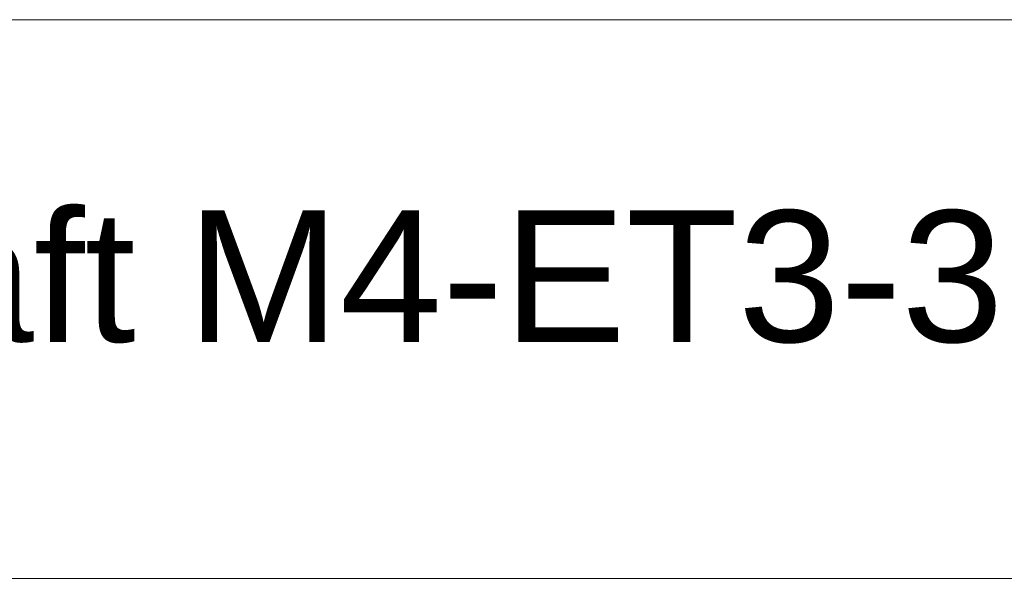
# Paper-space layout 'A4_1_100' of a CAD drawing. Extents: x -5 to 210, y -5 to 292.
# Tile 11 of 30: x 42.64 to 57.61, y 16.99 to 25.49. Entities that reach past the tile are written whole.
import ezdxf
from ezdxf.enums import TextEntityAlignment as Align

# ---------------------------------------------------------------- set-up
doc = ezdxf.new("R2010")
doc.units = 0
doc.layers.get('0').update_dxf_attribs({"lineweight": 0})
doc.layers.add('_Ansichtsfenster', color=40, linetype='Continuous', lineweight=0)
doc.layers.add('B_TXT_PLK_BLR', color=7, linetype='Continuous', lineweight=0)
doc.styles.add('Arial', font='arial.ttf')

# ---------------------------------------------------------------- blocks, each defined once
blk = doc.blocks.new('MN PLANSTEMPEL_A4')
for p, q in [((99.022, 4.869), (-1.652, 4.869)), ((99.022, -3.631), (-1.652, -3.631))]:
    blk.add_line(p, q)
at = {"layer": 'B_TXT_PLK_BLR', "linetype": 'Continuous', "lineweight": 0, "style": 'Arial'}
for tag, p in [('BAUWERK1_001', (99.49, 11.93)), ('PLANEBENE1_001', (129.772, 11.93)), ('PHASE', (159.942, 11.945)), ('PLANEBENE2_001', (129.772, 8.718)), ('FACHPLANER', (99.912, 1.323)), ('ZEICHNUNG', (129.866, 1.36)), ('PLANART', (159.983, 1.33)), ('PLANER_001', (-0.207, -0.034)), ('PROJEKT', (-0.141, -16.517))]:
    blk.add_attdef(tag, p, '', height=2, dxfattribs=at)
for tag, p in [('BAUWERK2', (99.639, 10.745)), ('FACHPLANER', (0, -6.017))]:
    blk.add_attdef(tag, text='', height=2, dxfattribs=at).set_placement(p, align=Align.TOP_LEFT)
for tag, p in [('FORMAT', (106.194, -4.891)), ('MASSTAB', (121.628, -4.968)), ('DATUM', (174.231, -4.969)), ('ZÄHLUNG', (181.563, -10.627)), ('STANDORT', (106.539, -10.833)), ('GESAMTANLAGE', (121.569, -10.833)), ('PLANEBENE', (151.563, -10.833)), ('FELDRASTER', (166.563, -10.833)), ('LPHASE', (106.539, -16.833)), ('FACHPLANER', (121.569, -16.833)), ('STATUS', (166.563, -16.833)), ('INDEX', (181.563, -16.833))]:
    blk.add_attdef(tag, text='', height=2, dxfattribs=at).set_placement(p, align=Align.MIDDLE)

psp = doc.layouts.new('A4_1_100')

# ---------------------------------------------------------------- block references
at = {"layer": '_Ansichtsfenster'}
ref = psp.add_blockref('MN PLANSTEMPEL_A4', (10.757, 20.618), dxfattribs=at)
ref.add_attrib('PLANER_001', 'Mainova Aktiengesellschaft M4-ET3-3', (10.55, 20.584), dxfattribs={"layer": 'B_TXT_PLK_BLR', "linetype": 'Continuous', "lineweight": 0, "height": 2, "style": 'Arial'})

doc.saveas('drawing.dxf')
